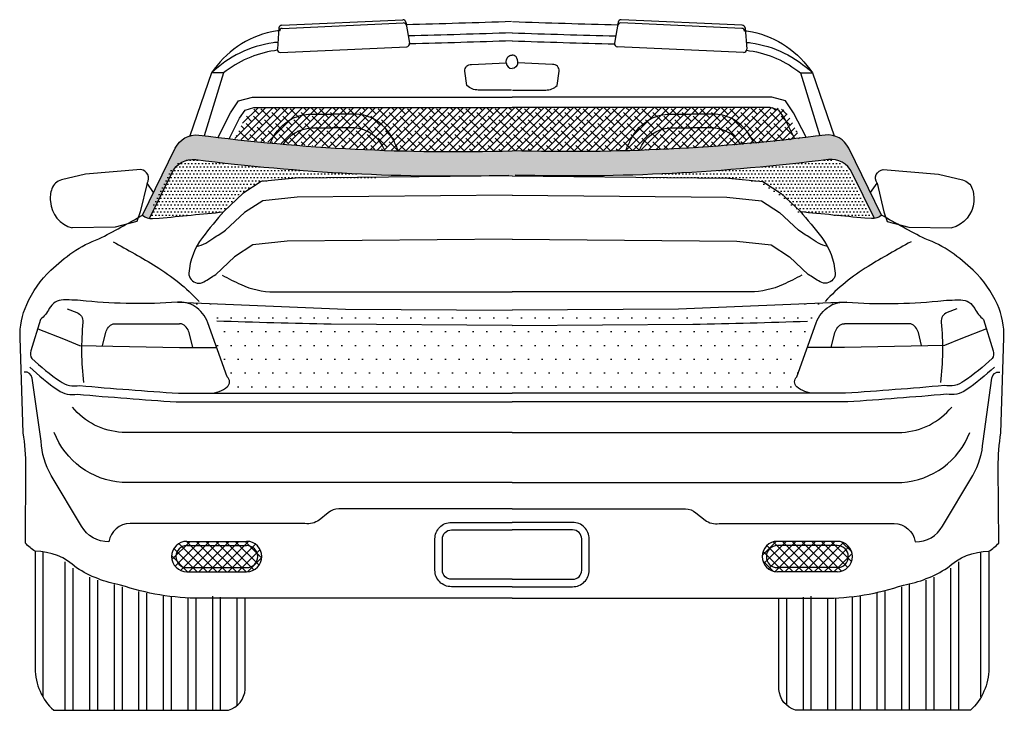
# Model space of a CAD drawing. Extents: x 0.38 to 9.53, y -0.11 to 9.53.
# Tile 6 of 9: x 0.38 to 2.16, y 8.24 to 9.49. Entities that reach past the tile are written whole.
import ezdxf

# ---------------------------------------------------------------- set-up
doc = ezdxf.new("R2010")
doc.units = 0
doc.header["$LTSCALE"] = 0.5
doc.header["$MEASUREMENT"] = 0
doc.layers.add('BOXTER', color=7, linetype='CONTINUOUS')
doc.layers.add('CARRERA911', color=7, linetype='CONTINUOUS')

# ---------------------------------------------------------------- blocks, each defined once
blk = doc.blocks.new('CAR1_BACK')
at = {"layer": 'BOXTER'}
h = blk.add_hatch(dxfattribs=at)
h.set_pattern_fill('ANSI38', color=256, scale=0.075, style=0)
h.set_pattern_definition([(45, (-493.356793, -92.587259), (-0.00662912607, 0.00662912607), []), (135, (-493.356793, -92.587259), (-0.01988737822, 0.00662912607), [0.0234375, -0.0140625])])
h.paths.add_polyline_path([(0.5028, 1.0713), (0.493, 1.086), (0.4772, 1.0905), (0.0101, 1.0905), (-0.4571, 1.0905), (-0.4729, 1.086), (-0.4827, 1.0713), (-0.5018, 1.0341, 0.035424), (0.0101, 1.0123, 0.035424), (0.5219, 1.0341)])
h = blk.add_hatch(dxfattribs=at)
h.set_pattern_fill('DOTS', color=256, scale=0.1, style=0)
h.set_pattern_definition([(0, (-499.034982, -93.499769), (0.003125, 0.00625), [0, -0.00625])])
h.paths.add_polyline_path([(0.5723, 0.9964, -0.313695), (0.615, 0.9727), (0.6559, 0.8894, 0.16231), (0.6685, 0.8959), (0.6093, 1.0168, 0.313695), (0.5666, 1.0405, -0.039235), (0, 1.012, -0.039235), (-0.5666, 1.0405, 0.313695), (-0.6093, 1.0168), (-0.6685, 0.8959, 0.16231), (-0.6559, 0.8894), (-0.615, 0.9727, -0.313695), (-0.5723, 0.9964, 0.039235), (-0.0058, 0.968), (0.0058, 0.968, 0.039235)])
h = blk.add_hatch(dxfattribs=at)
h.set_pattern_fill('DOTS', color=256, scale=0.1, style=0)
h.set_pattern_definition([(180, (499.03087, -93.085565), (-0.003125, 0.00625), [0, -0.00625])])
h.paths.add_polyline_path([(-0.6424, 0.8899), (-0.6544, 0.8891, -0.06258), (-0.66, 0.8893), (-0.6191, 0.9726, -0.313695), (-0.5764, 0.9963, 0.023068), (-0.2437, 0.9688), (-0.2437, 0.964), (-0.3957, 0.9626), (-0.458, 0.9562), (-0.491, 0.9346), (-0.5265, 0.9013, 0.000379)])
h = blk.add_hatch(dxfattribs=at)
h.set_pattern_fill('DOTS', color=256, scale=0.1, style=0)
h.set_pattern_definition([(0, (-499.0405936, -93.085565), (0.003125, 0.00625), [0, -0.00625])])
h.paths.add_polyline_path([(0.6327, 0.8899), (0.6446, 0.8891, 0.06258), (0.6502, 0.8893), (0.6094, 0.9726, 0.313695), (0.5667, 0.9963, -0.023068), (0.234, 0.9688), (0.234, 0.964), (0.386, 0.9626), (0.4483, 0.9562), (0.4813, 0.9346), (0.5168, 0.9013, -0.000379)])
h = blk.add_hatch(dxfattribs=at)
h.set_pattern_fill('ANSI37', color=256, scale=0.1, style=0)
h.set_pattern_definition([(45, (-497.013665, -92.58753), (-0.00883883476, 0.00883883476), []), (135, (-497.013665, -92.58753), (-0.00883883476, -0.00883883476), [])])
h.paths.add_polyline_path([(-0.4801, 0.3056), (-0.5883, 0.3056, 1), (-0.5883, 0.2506), (-0.4801, 0.2506, 1)])
h.paths.add_polyline_path([(-0.5883, 0.2581), (-0.5883, 0.2581)], flags=16)
h.paths.add_polyline_path([(0.5883, 0.3056), (0.4801, 0.3056, 1), (0.4801, 0.2506), (0.5883, 0.2506, 1)])
h.paths.add_polyline_path([(0.4801, 0.2581), (0.4801, 0.2581)], flags=16)
at = {"layer": 'CARRERA911'}
h = blk.add_hatch(dxfattribs=at)
h.set_pattern_fill('DOTS', color=256, scale=0.4, style=0)
h.set_pattern_definition([(0, (-497.013665, -87.495802), (0.0125, 0.025), [0, -0.025])])
h.paths.add_polyline_path([(0.5505, 0.7011, -0.166159), (0.5741, 0.7305, -0.10201), (0.5934, 0.7379), (0.3014, 0.7258), (0, 0.7236), (-0.3014, 0.7258), (-0.5934, 0.7379, -0.10201), (-0.5741, 0.7305, -0.166159), (-0.5505, 0.7011), (-0.5152, 0.603, -0.454835), (-0.5152, 0.5853, -0.181211), (-0.5466, 0.5735), (0, 0.5735), (0.5466, 0.5735, -0.181211), (0.5152, 0.5853, -0.454835), (0.5152, 0.603)])
at = {"layer": 'BOXTER'}
for p, q in [((-0.4165, 1.2392), (-0.1975, 1.2491)), ((0.4165, 1.2392), (0.1975, 1.2491)), ((-0.4216, 1.2343), (-0.4246, 1.1957)), ((-0.4157, 1.2334), (-0.1967, 1.2433)), ((-0.192, 1.2447), (-0.1855, 1.2065)), ((0.192, 1.2447), (0.1855, 1.2065)), ((0.4157, 1.2334), (0.1967, 1.2433)), ((0.4216, 1.2343), (0.4246, 1.1957)), ((-0.419, 1.1899), (-0.1905, 1.2003)), ((0.419, 1.1899), (0.1905, 1.2003)), ((-0.5437, 1.1528), (-0.583, 1.0389)), ((-0.5219, 1.1528), (-0.5569, 1.0392)), ((0.5219, 1.1528), (0.5569, 1.0392)), ((0.5437, 1.1528), (0.583, 1.0389)), ((-0.3635, 1.0785), (-0.3247, 1.0785)), ((-0.2859, 1.0785), (-0.3247, 1.0785)), ((0.2859, 1.0785), (0.3247, 1.0785)), ((0.3635, 1.0785), (0.3247, 1.0785)), ((-0.3635, 1.0535), (-0.3247, 1.0535)), ((-0.2859, 1.0535), (-0.3247, 1.0535)), ((0.2859, 1.0535), (0.3247, 1.0535)), ((0.3635, 1.0535), (0.3247, 1.0535)), ((-0.3916, 0.9627), (-0.4539, 0.9564)), ((0, 0.9665), (-0.3916, 0.9627)), ((0, 0.9665), (0.3916, 0.9627)), ((0.3916, 0.9627), (0.4539, 0.9564)), ((-0.6604, 0.9535), (-0.6729, 0.9014)), ((-0.4539, 0.9564), (-0.4869, 0.9348)), ((0.4539, 0.9564), (0.4869, 0.9348)), ((0.6604, 0.9535), (0.6729, 0.9014)), ((-0.4869, 0.9348), (-0.521, 0.9028)), ((-0.3889, 0.9281), (-0.4511, 0.9218)), ((0, 0.9319), (-0.3889, 0.9281)), ((0, 0.9319), (0.3889, 0.9281)), ((0.3889, 0.9281), (0.4511, 0.9218)), ((0.4869, 0.9348), (0.521, 0.9028)), ((-0.4511, 0.9218), (-0.4842, 0.9002)), ((0.4511, 0.9218), (0.4842, 0.9002)), ((-0.6729, 0.9014), (-0.6787, 0.8841)), ((-0.4842, 0.9002), (-0.5182, 0.8682)), ((0.4842, 0.9002), (0.5182, 0.8682)), ((0.6729, 0.9014), (0.6787, 0.8841)), ((-0.7177, 0.874), (-0.7956, 0.8725)), ((-0.6787, 0.8841), (-0.7177, 0.874)), ((0.6787, 0.8841), (0.7177, 0.874)), ((0.7177, 0.874), (0.7956, 0.8725)), ((-0.4689, 0.8421), (-0.502, 0.8205)), ((-0.4066, 0.8484), (-0.4689, 0.8421)), ((0, 0.8524), (-0.4066, 0.8484)), ((0, 0.8524), (0.4066, 0.8484)), ((0.4066, 0.8484), (0.4689, 0.8421)), ((0.4689, 0.8421), (0.502, 0.8205)), ((-0.502, 0.8205), (-0.536, 0.7885)), ((0.502, 0.8205), (0.536, 0.7885)), ((-0.8582, 0.6901), (-0.8117, 0.6717)), ((0.8582, 0.6901), (0.8117, 0.6717)), ((-0.8117, 0.6717), (-0.7823, 0.6599)), ((-0.7823, 0.6599), (-0.6016, 0.656)), ((0.7823, 0.6599), (0.6016, 0.656)), ((0.8117, 0.6717), (0.7823, 0.6599)), ((-0.6016, 0.656), (-0.5343, 0.656)), ((0.6016, 0.656), (0.5343, 0.656)), ((0, 0.5027), (-0.7051, 0.5027)), ((0, 0.5027), (0.7051, 0.5027)), ((0, 0.4123), (-0.7051, 0.4123)), ((0, 0.4123), (0.7051, 0.4123)), ((-0.5883, 0.3056), (-0.4801, 0.3056)), ((0.5883, 0.3056), (0.4801, 0.3056)), ((-0.8481, 0.0241), (-0.8481, 0.2866)), ((-0.5883, 0.2981), (-0.4801, 0.2981)), ((0.5883, 0.2981), (0.4801, 0.2981)), ((0.8481, 0.0241), (0.8481, 0.2866)), ((-0.8083, 0), (-0.8083, 0.2684)), ((0.8083, 0), (0.8083, 0.2684)), ((-0.7939, 0), (-0.7939, 0.257)), ((-0.5883, 0.2581), (-0.4801, 0.2581)), ((-0.5883, 0.2506), (-0.4801, 0.2506)), ((0.5883, 0.2581), (0.4801, 0.2581)), ((0.5883, 0.2506), (0.4801, 0.2506)), ((0.7939, 0), (0.7939, 0.257)), ((-0.7638, 0), (-0.7638, 0.2411)), ((-0.7494, 0), (-0.7494, 0.2355)), ((0.7494, 0), (0.7494, 0.2355)), ((0.7638, 0), (0.7638, 0.2411)), ((-0.7194, 0), (-0.7194, 0.2273)), ((-0.705, 0), (-0.705, 0.2231)), ((-0.6749, 0), (-0.6749, 0.2148)), ((0.6749, 0), (0.6749, 0.2148)), ((0.705, 0), (0.705, 0.2231)), ((0.7194, 0), (0.7194, 0.2273)), ((-0.6605, 0), (-0.6605, 0.2117)), ((-0.6305, 0), (-0.6305, 0.2066)), ((-0.6161, 0), (-0.6161, 0.2049)), ((-0.586, 0), (-0.586, 0.2029)), ((-0.5716, 0), (-0.5716, 0.2027)), ((-0.5415, 0), (-0.5415, 0.2066)), ((-0.5272, 0), (-0.5272, 0.2049)), ((-0.4971, 0.009), (-0.4971, 0.2029)), ((0.4971, 0.009), (0.4971, 0.2029)), ((0.5272, 0), (0.5272, 0.2049)), ((0.5415, 0), (0.5415, 0.2066)), ((0.5716, 0), (0.5716, 0.2027)), ((0.586, 0), (0.586, 0.2029)), ((0.6161, 0), (0.6161, 0.2049)), ((0.6305, 0), (0.6305, 0.2066)), ((0.6605, 0), (0.6605, 0.2117))]:
    blk.add_line(p, q, dxfattribs=at)
for points in [[(-0.4207, 1.2293, 0.003442), (-0.4348, 1.2274, 0.195239), (-0.5437, 1.1528)], [(-0.0007, 1.2457, -0.002341), (-0.1915, 1.24, -0.002341)], [(0.0007, 1.2457, 0.002341), (0.1915, 1.24, 0.002341)], [(0.4207, 1.2293, -0.003442), (0.4348, 1.2274, -0.195239), (0.5437, 1.1528)], [(0, 1.2255, -0.002301), (-0.1877, 1.2198, -0.002301)], [(0, 1.2255, 0.002301), (0.1877, 1.2198, 0.002301)], [(-0.4236, 1.2085, 0.002086), (-0.4319, 1.2074, 0.158223), (-0.5438, 1.1528)], [(-0.4244, 1.1938, 0.001402), (-0.4299, 1.193, 0.136653), (-0.5219, 1.1528, 0.136653)], [(0, 1.211, -0.002271), (-0.1854, 1.2054, -0.002271)], [(0, 1.211, 0.002271), (0.1854, 1.2054, 0.002271)], [(0.4236, 1.2085, -0.002086), (0.4319, 1.2074, -0.158223), (0.5438, 1.1528)], [(0.4244, 1.1938, -0.001402), (0.4299, 1.193, -0.136653), (0.5219, 1.1528, -0.136653)], [(-0.0105, 1.1709, -0.133339), (-0.0076, 1.1822, -0.192535), (0, 1.185, -0.192535)], [(0.0105, 1.1709, 0.133339), (0.0076, 1.1822, 0.192535), (0, 1.185, 0.192535)], [(-0.0008, 1.122), (-0.061, 1.122, -0.192449), (-0.0817, 1.1303), (-0.0852, 1.1559, -0.477894), (-0.0734, 1.1684), (-0.0105, 1.1709, 0.369762), (0, 1.1607, 0.292319)], [(0.0008, 1.122), (0.061, 1.122, 0.192449), (0.0817, 1.1303), (0.0852, 1.1559, 0.477894), (0.0734, 1.1684), (0.0105, 1.1709, -0.369762), (0, 1.1607, -0.292319)], [(-0.4376, 1.0261, -0.00227), (-0.4354, 1.0307, -0.159797), (-0.3976, 1.0703, -0.112669), (-0.3635, 1.0785)], [(-0.2055, 1.012, 0.009136), (-0.214, 1.0307, 0.159797), (-0.2517, 1.0703, 0.112669), (-0.2859, 1.0785)], [(0.2055, 1.012, -0.009136), (0.214, 1.0307, -0.159797), (0.2517, 1.0703, -0.112669), (0.2859, 1.0785)], [(0.4376, 1.0261, 0.00227), (0.4354, 1.0307, 0.159797), (0.3976, 1.0703, 0.112669), (0.3635, 1.0785)], [(-0.4135, 1.024, -0.242964), (-0.3635, 1.0535)], [(-0.2302, 1.0128, 0.000575), (-0.2307, 1.014, 0.290372), (-0.2859, 1.0535)], [(0.2302, 1.0128, -0.000575), (0.2307, 1.014, -0.290372), (0.2859, 1.0535)], [(0.4135, 1.024, 0.242964), (0.3635, 1.0535)], [(-0.6685, 0.8959), (-0.6093, 1.0168, -0.313695), (-0.5666, 1.0405, 0.039235), (0, 1.012, -1.106643)], [(0.6685, 0.8959), (0.6093, 1.0168, 0.313695), (0.5666, 1.0405, -0.039235), (0, 1.012, 1.106643)], [(-0.6559, 0.8894), (-0.615, 0.9727, -0.313695), (-0.5723, 0.9964, 0.039235), (-0.0058, 0.968)], [(0.6559, 0.8894), (0.615, 0.9727, 0.313695), (0.5723, 0.9964, -0.039235), (0.0058, 0.968)], [(-0.7715, 0.9698), (-0.8152, 0.9593, 0.255954), (-0.8325, 0.9435, 0.109928), (-0.8352, 0.9203, 0.328216), (-0.7956, 0.8725, -1.878061)], [(-0.6486, 0.9367), (-0.6604, 0.9535, 0.563388), (-0.6715, 0.9782), (-0.7715, 0.9698)], [(0.6486, 0.9367), (0.6604, 0.9535, -0.563388), (0.6715, 0.9782), (0.7715, 0.9698)], [(0.7715, 0.9698), (0.8152, 0.9593, -0.255954), (0.8325, 0.9435, -0.109928), (0.8352, 0.9203, -0.328216), (0.7956, 0.8725, 1.878061)], [(-0.8626, 0.2877, -0.053296), (-0.8805, 0.3023), (-0.8797, 0.44, 0.041329), (-0.8844, 0.502), (-0.89, 0.6736, -0.114228), (-0.8781, 0.734, -0.09631), (-0.8343, 0.7961, -0.03892), (-0.7945, 0.8287, -0.069384), (-0.7475, 0.8526, 0.014198), (-0.6685, 0.8959, 0.091075)], [(-0.6685, 0.8959, 0.227198), (-0.6502, 0.8893), (-0.6383, 0.8901, -0.00038), (-0.5221, 0.9015, -0.00038)], [(-0.521, 0.9028, 0.01635), (-0.5602, 0.8551, 0.147608), (-0.5846, 0.7907, 0.198133), (-0.5807, 0.779, 0.36084), (-0.5573, 0.7751, 0.017716), (-0.536, 0.7885, 0.024493)], [(0.521, 0.9028, -0.01635), (0.5602, 0.8551, -0.147608), (0.5846, 0.7907, -0.198133), (0.5807, 0.779, -0.36084), (0.5573, 0.7751, -0.017716), (0.536, 0.7885, -0.024493)], [(0.6685, 0.8959, -0.227198), (0.6502, 0.8893), (0.6383, 0.8901, 0.00038), (0.5221, 0.9015, 0.00038)], [(0.8626, 0.2877, 0.053296), (0.8805, 0.3023), (0.8797, 0.44, -0.041329), (0.8844, 0.502), (0.89, 0.6736, 0.114228), (0.8781, 0.734, 0.09631), (0.8343, 0.7961, 0.03892), (0.7945, 0.8287, 0.069384), (0.7475, 0.8526, -0.014198), (0.6685, 0.8959, -0.091075)], [(-0.5707, 0.8388, 0.112771), (-0.5395, 0.8548, 0.017716), (-0.5182, 0.8682)], [(0.5707, 0.8388, -0.112771), (0.5395, 0.8548, -0.017716), (0.5182, 0.8682)], [(-0.7219, 0.8475, -0.014146), (-0.6441, 0.8029, -0.06722), (-0.5663, 0.7395, -0.39548)], [(0.7219, 0.8475, 0.014146), (0.6441, 0.8029, 0.06722), (0.5663, 0.7395, 0.39548)], [(-0.5243, 0.7871, 0.017844), (-0.4903, 0.7701, 0.10387), (-0.4307, 0.7567), (0, 0.7567)], [(0.5243, 0.7871, -0.017844), (0.4903, 0.7701, -0.10387), (0.4307, 0.7567), (0, 0.7567)], [(-0.5466, 0.5735, 0.181211), (-0.5152, 0.5853, 0.454835), (-0.5152, 0.603), (-0.5505, 0.7011, 0.166159), (-0.5741, 0.7305, 0.162191), (-0.6055, 0.7384, -0.044364), (-0.7705, 0.7403, 0.026515), (-0.8117, 0.7423, 0.279915), (-0.8372, 0.7266, -0.101088), (-0.853, 0.707), (-0.8706, 0.6501, 0.225263), (-0.8687, 0.6363, 0.765898)], [(0.5466, 0.5735, -0.181211), (0.5152, 0.5853, -0.454835), (0.5152, 0.603), (0.5505, 0.7011, -0.166159), (0.5741, 0.7305, -0.162191), (0.6055, 0.7384, 0.044364), (0.7705, 0.7403, -0.026515), (0.8117, 0.7423, -0.279915), (0.8372, 0.7266, 0.101088), (0.853, 0.707), (0.8706, 0.6501, -0.225263), (0.8687, 0.6363, -0.765898)], [(-0.8047, 0.7259), (-0.7874, 0.7195, -0.339219), (-0.7765, 0.7022, 0.051811), (-0.7753, 0.5928, 0.722771)], [(0.8047, 0.7259), (0.7874, 0.7195, 0.339219), (0.7765, 0.7022, -0.051811), (0.7753, 0.5928, -0.722771)], [(-0.741, 0.6599), (-0.7351, 0.6834, -0.241561), (-0.7214, 0.6991), (-0.6016, 0.6991)], [(-0.5774, 0.656), (-0.5843, 0.6834, 0.241561), (-0.598, 0.6991), (-0.6016, 0.6991)], [(-0.3273, 0.6985, -0.005791), (-0.5343, 0.704, -6.593652)], [(0.3273, 0.6985, 0.005791), (0.5343, 0.704, 6.593652)], [(0.5774, 0.656), (0.5843, 0.6834, -0.241561), (0.598, 0.6991), (0.6016, 0.6991)], [(0.741, 0.6599), (0.7351, 0.6834, 0.241561), (0.7214, 0.6991), (0.6016, 0.6991)], [(-0.8687, 0.6363, 0.038726), (-0.8176, 0.5951, 0.193943), (-0.7823, 0.5873, 0.004191), (-0.6036, 0.5735), (0, 0.5735)], [(0.8687, 0.6363, -0.038726), (0.8176, 0.5951, -0.193943), (0.7823, 0.5873, -0.004191), (0.6036, 0.5735), (0, 0.5735)], [(-0.7789, 0.3332), (-0.8335, 0.4249, -0.123165), (-0.8521, 0.4868), (-0.8682, 0.6008, 0.406033), (-0.8824, 0.6118, 0.406033)], [(-0.8726, 0.6206, 0.038726), (-0.8215, 0.5794, 0.193943), (-0.7862, 0.5716, 0.004191), (-0.6075, 0.5579), (0, 0.5579)], [(0.8726, 0.6206, -0.038726), (0.8215, 0.5794, -0.193943), (0.7862, 0.5716, -0.004191), (0.6075, 0.5579), (0, 0.5579)], [(0.7789, 0.3332), (0.8335, 0.4249, 0.123165), (0.8521, 0.4868), (0.8682, 0.6008, -0.406033), (0.8824, 0.6118, -0.406033)], [(-0.7051, 0.5027, -0.212621), (-0.7954, 0.5486)], [(0.7051, 0.5027, 0.212621), (0.7954, 0.5486)], [(-0.7051, 0.4123, -0.292958), (-0.8284, 0.5027)], [(0.7051, 0.4123, 0.292958), (0.8284, 0.5027)], [(0, 0.3646), (-0.3136, 0.3646, 0.192454), (-0.3327, 0.3569), (-0.3492, 0.3442, -0.208195), (-0.3746, 0.3379), (-0.6911, 0.3379, 0.372829), (-0.7293, 0.3049, -0.282593), (-0.7789, 0.3332)], [(0, 0.3646), (0.3136, 0.3646, -0.192454), (0.3327, 0.3569), (0.3492, 0.3442, 0.208195), (0.3746, 0.3379), (0.6911, 0.3379, -0.372829), (0.7293, 0.3049, 0.282593), (0.7789, 0.3332)], [(0, 0.2235), (-0.1096, 0.2235, -0.414214), (-0.1395, 0.2533), (-0.1395, 0.31), (-0.1395, 0.31, -0.414214), (-0.1096, 0.3399), (0, 0.3399)], [(0, 0.2235), (0.1096, 0.2235, 0.414214), (0.1395, 0.2533), (0.1395, 0.31), (0.1395, 0.31, 0.414214), (0.1096, 0.3399), (0, 0.3399)], [(0, 0.2369), (-0.1096, 0.2369, -0.414214), (-0.126, 0.2533), (-0.126, 0.31, -0.414214), (-0.1096, 0.3264), (0, 0.3264)], [(0, 0.2369), (0.1096, 0.2369, 0.414214), (0.126, 0.2533), (0.126, 0.31, 0.414214), (0.1096, 0.3264), (0, 0.3264)], [(-0.8626, 0.2877), (-0.8626, 0.0758, 0.210416), (-0.8292, 0)], [(-0.7877, 0.2576, 0.189566), (-0.8626, 0.2877, 0.189566)], [(0.7877, 0.2576, -0.189566), (0.8626, 0.2877, -0.189566)], [(0.8626, 0.2877), (0.8626, 0.0758, -0.210416), (0.8292, 0)], [(0, 0.2027), (-0.5639, 0.2027, -0.08214), (-0.7081, 0.2265, -0.098752), (-0.7877, 0.2576)], [(0, 0.2027), (0.5639, 0.2027, 0.08214), (0.7081, 0.2265, 0.098752), (0.7877, 0.2576)], [(-0.8292, 0), (-0.513, 0, 0.30795), (-0.4827, 0.0379), (-0.4827, 0.2027)], [(0.8292, 0), (0.513, 0, -0.30795), (0.4827, 0.0379), (0.4827, 0.2027)]]:
    blk.add_lwpolyline(points, format="xyb", dxfattribs=at)
for points in [[(-0.5219, 1.1528), (-0.5437, 1.1528)], [(0.5219, 1.1528), (0.5437, 1.1528)], [(-0.5319, 1.0365), (-0.5093, 1.0807), (-0.4949, 1.1022), (-0.4698, 1.1093), (-0.4364, 1.1093), (0, 1.1093)], [(0.5319, 1.0365), (0.5093, 1.0807), (0.4949, 1.1022), (0.4698, 1.1093), (0.4364, 1.1093), (0, 1.1093)], [(-0.5119, 1.0338), (-0.4928, 1.071), (-0.4829, 1.0857), (-0.4672, 1.0902), (0, 1.0902)], [(0.5119, 1.0338), (0.4928, 1.071), (0.4829, 1.0857), (0.4672, 1.0902), (0, 1.0902)], [(-0.3717, 1.0525), (-0.3717, 1.0525)], [(-0.2777, 1.0525), (-0.2777, 1.0525)], [(0.2777, 1.0525), (0.2777, 1.0525)], [(0.3717, 1.0525), (0.3717, 1.0525)], [(-0.6055, 0.7384), (-0.3014, 0.7258), (0, 0.7236)], [(0.6055, 0.7384), (0.3014, 0.7258), (0, 0.7236)], [(0, 0.6961), (-0.3273, 0.6985)], [(0, 0.6961), (0.3273, 0.6985)]]:
    blk.add_lwpolyline(points, dxfattribs=at)
for centre, radius, start, end in [((-0.1972, 1.2438), 0.00534, 9.6445, 92.5909), ((0.1972, 1.2438), 0.00534, 87.4091, 170.3555), ((-0.4163, 1.2339), 0.00534, 92.5909, 175.5372), ((-0.4155, 1.2281), 0.00534, 92.5909, 175.5372), ((-0.1964, 1.238), 0.00534, 9.6445, 92.5909), ((0.1964, 1.238), 0.00534, 87.4091, 170.3555), ((0.4155, 1.2281), 0.00534, 4.4628, 87.4091), ((0.4163, 1.2339), 0.00534, 4.4628, 87.4091), ((-0.4193, 1.1953), 0.00534, 175.5372, 272.5909), ((-0.1907, 1.2056), 0.00534, 272.5909, 9.6445), ((0.1907, 1.2056), 0.00534, 170.3555, 267.4091), ((0.4193, 1.1953), 0.00534, 267.4091, 4.4628), ((-0.5883, 0.2781), 0.0275, 90, 270), ((-0.4801, 0.2781), 0.0275, 270, 90), ((0.4801, 0.2781), 0.0275, 90, 270), ((0.4801, 0.2781), 0.0275, 90, 270), ((0.5883, 0.2781), 0.0275, 270, 90), ((-0.5883, 0.2781), 0.02, 90, 270), ((-0.4801, 0.2781), 0.02, 270, 90), ((0.4801, 0.2781), 0.02, 90, 270), ((0.5883, 0.2781), 0.02, 270, 90)]:
    blk.add_arc(centre, radius, start, end, dxfattribs=at)

msp = doc.modelspace()

# ---------------------------------------------------------------- block references
at = {"layer": 'CARRERA911'}
msp.add_blockref('CAR1_BACK', (1.2693, 8.2441), dxfattribs=at)

doc.saveas('drawing.dxf')
